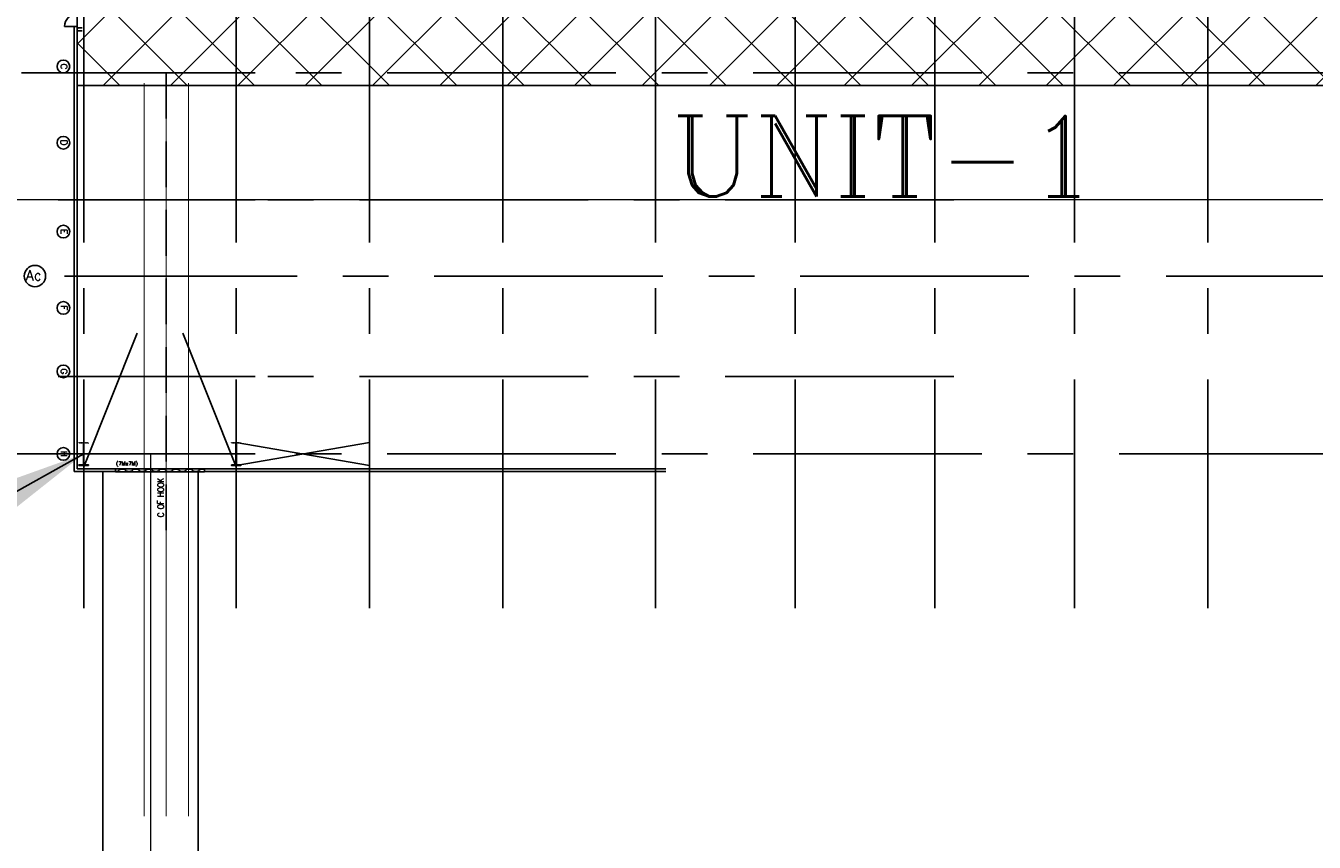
# Model space of a CAD drawing. Header units: inches. Extents: x 0 to 1544102, y -303681 to 23144100.
# Tile 9 of 256: x 24621 to 37299, y -147780 to -139747. Entities that reach past the tile are written whole.
import ezdxf
from ezdxf.enums import TextEntityAlignment as Align

# ---------------------------------------------------------------- set-up
doc = ezdxf.new("R2010")
doc.units = ezdxf.units.IN
doc.header["$LTSCALE"] = 1800
doc.header["$MEASUREMENT"] = 0
for name, pattern in [('CENTER', [2, 1.25, -0.25, 0.25, -0.25]), ('CENTRE', [1.5, 0.75, -0.25, 0.25, -0.25]), ('HIDDEN', [0.375, 0.25, -0.125])]:
    doc.linetypes.add(name, pattern=pattern)
doc.layers.get('0').update_dxf_attribs({"color": 253, "lineweight": 9})
for name, color, linetype in [('1', 7, 'Continuous'), ('CEN', 2, 'CENTER'), ('COL', 1, 'Continuous'), ('GRID', 251, 'CENTER'), ('Road', 3, 'Continuous'), ('Road Sides', 11, 'Continuous'), ('STEEL', 231, 'Continuous'), ('TEXT', 3, 'Continuous'), ('WALL', 6, 'Continuous')]:
    doc.layers.add(name, color=color, linetype=linetype)
doc.layers.add('CL', color=8, linetype='CENTER', lineweight=15)
doc.styles.add('COMPLEX', font='complex')
doc.styles.add('ROMANC', font='ROMANC.SHX')
doc.styles.add('ROMANS', font='romans.shx')
doc.dimstyles.new('SSS', dxfattribs={"dimscale": 100, "dimtxt": 2.5, "dimasz": 3, "dimexe": 0.5, "dimexo": 0.5, "dimgap": 1, "dimtad": 1, "dimdec": 0, "dimdsep": 46, "dimtxsty": 'ROMANS', "dimcen": 4, "dimdle": 1.5, "dimclrd": 1, "dimclre": 1, "dimclrt": 3, "dimadec": 0, "dimazin": 0, "dimtfac": 0.2, "dimtdec": 0, "dimtix": 1, "dimtmove": 0, "dimatfit": 3, "dimfxl": 1, "dimtolj": 1, "dimtzin": 0, "dimarcsym": 0})

msp = doc.modelspace()

# ---------------------------------------------------------------- hatches: boundary and pattern name
at = {"layer": 'COL'}
h = msp.add_hatch(dxfattribs=at)
h.set_pattern_fill('ANSI31', color=8, scale=25, style=0)
h.set_pattern_definition([(45, (23198.306, -146820.666), (-2.2097087, 2.2097087), [])])
h.paths.add_polyline_path([(25144.83, -144066.18), (25237.33, -144066.18), (25237.33, -144072.43), (25144.83, -144072.43)])
h.paths.add_polyline_path([(25189.08, -143853.68), (25193.08, -143853.68), (25193.08, -144066.18), (25189.08, -144066.18)])
h.paths.add_polyline_path([(25144.83, -143847.43), (25237.33, -143847.43), (25237.33, -143853.68), (25144.83, -143853.68)])
h = msp.add_hatch(dxfattribs=at)
h.set_pattern_fill('ANSI31', color=8, scale=25, style=0)
h.set_pattern_definition([(45, (24698.306, -146820.666), (-2.2097087, 2.2097087), [])])
h.paths.add_polyline_path([(26644.83, -144066.18), (26737.33, -144066.18), (26737.33, -144072.43), (26644.83, -144072.43)])
h.paths.add_polyline_path([(26689.08, -143853.68), (26693.08, -143853.68), (26693.08, -144066.18), (26689.08, -144066.18)])
h.paths.add_polyline_path([(26644.83, -143847.43), (26737.33, -143847.43), (26737.33, -143853.68), (26644.83, -143853.68)])
at = {"layer": 'Road Sides', "linetype": 'ByBlock'}
h = msp.add_hatch(dxfattribs=at)
h.set_pattern_fill('ANSI37', color=4, scale=3750)
h.set_pattern_definition([(45, (346976.75, -617549.43), (-331.4563, 331.4563), []), (135, (346976.75, -617549.43), (-331.4563, -331.4563), [])])
h.paths.add_polyline_path([(25127.33, -140334.81), (40441.08, -140334.81), (40441.08, -138564.93), (25127.33, -138564.93)])
at = {"layer": 'WALL', "linetype": 'Continuous'}
h = msp.add_hatch(dxfattribs=at)
h.set_pattern_fill('ANSI32', color=8, scale=187.5, angle=360, style=0)
h.set_pattern_definition([(45, (-23702.925, -151684.64), (-49.71845, 49.71845), []), (45, (-23669.78, -151684.64), (-49.71845, 49.71845), [])])
h.paths.add_polyline_path([(25176.7, -139766.81), (25127.33, -139766.81), (25127.33, -139795.56), (25176.7, -139795.56)])

# ---------------------------------------------------------------- linework, layer by layer
at = {"color": 8, "linetype": 'CENTRE', "ltscale": 500}
msp.add_line((59265.8, -141459.94), (14830.72, -141459.94), dxfattribs=at)
at = {"color": 8}
for p, q in [((25191.08, -144072.43), (25191.08, -143847.43)), ((26691.08, -144072.43), (26691.08, -143847.43))]:
    msp.add_line(p, q, dxfattribs=at)
at = {"color": 8, "linetype": 'ByBlock', "const_width": 9.38}
for points in [[(25785.7, -140308.76), (25785.7, -147526.48)], [(26003.58, -140308.76), (26003.58, -147526.48)], [(26221.45, -140308.76), (26221.45, -147526.48)]]:
    msp.add_lwpolyline(points, dxfattribs=at)
at = {"layer": '1', "color": 8}
msp.add_circle((24710.93, -142209.93), 105.04, dxfattribs=at)
msp.add_circle((24710.93, -142209.93), 105.04, dxfattribs=at)
at = {"layer": 'CEN', "color": 8, "linetype": 'HIDDEN'}
msp.add_line((26003.58, -144709.2), (26003.58, -140209.93), dxfattribs=at)
at = {"layer": 'CEN', "color": 8}
for p, q in [((25191.08, -144084.93), (25716.08, -142772.43)), ((26691.08, -144084.93), (26166.08, -142772.43)), ((25191.08, -144072.43), (25191.08, -143847.43)), ((26691.08, -144072.43), (26691.08, -143847.43)), ((26691.08, -144072.43), (28003.58, -143847.43)), ((26691.08, -143847.43), (28003.58, -144072.43))]:
    msp.add_line(p, q, dxfattribs=at)
at = {"layer": 'CL', "color": 8, "ltscale": 100}
msp.add_line((25847.33, -143959.93), (25847.33, -153959.93), dxfattribs=at)
at = {"layer": 'COL', "color": 8}
for points in [[(25189.08, -143853.68), (25193.08, -143853.68), (25193.08, -144066.18), (25189.08, -144066.18)], [(26689.08, -143853.68), (26693.08, -143853.68), (26693.08, -144066.18), (26689.08, -144066.18)], [(25144.83, -144066.18), (25237.33, -144066.18), (25237.33, -144072.43), (25144.83, -144072.43)], [(26644.83, -144066.18), (26737.33, -144066.18), (26737.33, -144072.43), (26644.83, -144072.43)]]:
    msp.add_lwpolyline(points, close=True, dxfattribs=at)
at = {"layer": 'GRID', "color": 8}
for p, q in [((26691.08, -145478.63), (26691.08, -135033.82)), ((28003.58, -145478.63), (28003.58, -135033.82)), ((29316.08, -145478.63), (29316.08, -135033.82)), ((30816.08, -145478.63), (30816.08, -138272.43)), ((32191.08, -145478.63), (32191.08, -138272.43)), ((33566.08, -145478.63), (33566.08, -138272.43)), ((34941.08, -145478.63), (34941.08, -138272.43)), ((36253.58, -145478.63), (36253.58, -138234.03)), ((25191.08, -145478.63), (25191.08, -138334.93)), ((41228.58, -140209.93), (24341.08, -140209.93)), ((26878.58, -140209.93), (25003.58, -140209.93)), ((33753.58, -141459.93), (24941.08, -141459.93)), ((26878.58, -141459.93), (25003.58, -141459.93)), ((38091.08, -142209.93), (24816.08, -142209.93)), ((26878.58, -142209.93), (25003.58, -142209.93)), ((33753.58, -143197.43), (24941.08, -143197.43)), ((26878.58, -143197.43), (25003.58, -143197.43)), ((41228.58, -143959.93), (24341.08, -143959.93)), ((26878.58, -143959.93), (25003.58, -143959.93))]:
    msp.add_line(p, q, dxfattribs=at)
at = {"layer": 'GRID', "color": 8, "ltscale": 750}
msp.add_line((24928.52, -143959.92), (19323.52, -143959.92), dxfattribs=at)
at = {"layer": 'Road', "color": 8, "ltscale": 100}
for p, q in [((25378.58, -152741.18), (25378.58, -144133.68)), ((26316.08, -152741.18), (26316.08, -144133.68))]:
    msp.add_line(p, q, dxfattribs=at)
at = {"layer": 'Road Sides', "color": 4, "linetype": 'ByBlock'}
msp.add_lwpolyline([(25127.33, -138564.93), (40441.08, -138564.93), (40441.08, -140334.81), (25127.33, -140334.81)], close=True, dxfattribs=at)
at = {"layer": 'STEEL', "color": 8}
msp.add_line((25503.58, -144134.93), (25503.58, -144106.18), dxfattribs=at)
at = {"layer": 'STEEL', "color": 8, "flags": 128}
msp.add_lwpolyline([(25503.58, -144134.93), (26378.58, -144134.93), (26378.58, -144106.18), (25503.58, -144106.18)], close=True, dxfattribs=at)
for points in [[(25503.58, -144132.18), (25508.25, -144132.18), (25514.07, -144131.81), (25519.56, -144131.08), (25524.52, -144130.05), (25528.82, -144128.73), (25532.34, -144127.23), (25535, -144125.61), (25536.82, -144123.92), (25537.86, -144122.25), (25538.19, -144120.63)], [(25603.96, -144120.63), (25603.64, -144119.01), (25602.61, -144117.33), (25600.79, -144115.65), (25598.11, -144114.02), (25594.6, -144112.52), (25590.31, -144111.21), (25585.34, -144110.17), (25579.85, -144109.45), (25574.04, -144109.07), (25568.11, -144109.07), (25562.3, -144109.45), (25556.8, -144110.17), (25551.84, -144111.21), (25547.54, -144112.52), (25544.02, -144114.02), (25541.36, -144115.65), (25539.54, -144117.33), (25538.5, -144119.01), (25538.19, -144120.63)], [(25603.96, -144120.63), (25603.96, -144120.63), (25603.96, -144120.63), (25603.96, -144120.63), (25603.96, -144120.63), (25603.96, -144120.63), (25603.96, -144120.63), (25603.96, -144120.63), (25604.55, -144122.82), (25606.37, -144124.98), (25609.42, -144127.03), (25613.6, -144128.83), (25618.7, -144130.31), (25624.49, -144131.38), (25630.64, -144132.02), (25636.85, -144132.23), (25643.05, -144132.02), (25649.2, -144131.38), (25654.99, -144130.31), (25660.1, -144128.83), (25664.27, -144127.03), (25667.32, -144124.98), (25669.14, -144122.82), (25669.72, -144120.63)], [(25735.49, -144120.63), (25735.49, -144120.62), (25735.49, -144120.62), (25735.49, -144120.62), (25735.49, -144120.62), (25735.49, -144120.62), (25735.49, -144120.62), (25735.49, -144120.62), (25734.9, -144118.43), (25733.07, -144116.26), (25730.04, -144114.22), (25725.86, -144112.42), (25720.75, -144110.95), (25714.96, -144109.87), (25708.81, -144109.22), (25702.61, -144109.02), (25696.4, -144109.22), (25690.25, -144109.87), (25684.46, -144110.95), (25679.35, -144112.42), (25675.17, -144114.22), (25672.14, -144116.26), (25670.31, -144118.43), (25669.72, -144120.62), (25669.72, -144120.62), (25669.72, -144120.62), (25669.72, -144120.62), (25669.72, -144120.62), (25669.72, -144120.62), (25669.72, -144120.62), (25669.72, -144120.63)], [(25735.49, -144120.63), (25735.81, -144122.25), (25736.84, -144123.92), (25738.67, -144125.61), (25741.34, -144127.23), (25744.85, -144128.73), (25749.15, -144130.05), (25754.11, -144131.08), (25759.6, -144131.81), (25765.41, -144132.18), (25771.34, -144132.18), (25777.16, -144131.81), (25782.65, -144131.08), (25787.61, -144130.05), (25791.91, -144128.73), (25795.42, -144127.23), (25798.09, -144125.61), (25799.91, -144123.92), (25800.95, -144122.25), (25801.27, -144120.63)], [(25867.05, -144120.63), (25866.72, -144119.01), (25865.7, -144117.33), (25863.87, -144115.65), (25861.2, -144114.02), (25857.69, -144112.52), (25853.4, -144111.21), (25848.42, -144110.17), (25842.94, -144109.45), (25837.12, -144109.07), (25831.2, -144109.07), (25825.39, -144109.45), (25819.89, -144110.17), (25814.92, -144111.21), (25810.62, -144112.52), (25807.11, -144114.02), (25804.45, -144115.65), (25802.62, -144117.33), (25801.59, -144119.01), (25801.27, -144120.63)], [(25867.05, -144120.63), (25867.05, -144120.63), (25867.05, -144120.63), (25867.05, -144120.63), (25867.05, -144120.63), (25867.05, -144120.63), (25867.05, -144120.63), (25867.05, -144120.63), (25867.64, -144122.82), (25869.46, -144124.98), (25872.51, -144127.03), (25876.69, -144128.83), (25881.79, -144130.31), (25887.57, -144131.38), (25893.72, -144132.02), (25899.94, -144132.23), (25906.14, -144132.02), (25912.29, -144131.38), (25918.07, -144130.31), (25923.19, -144128.83), (25927.36, -144127.03), (25930.41, -144124.98), (25932.22, -144122.82), (25932.81, -144120.63)], [(25998.57, -144120.62), (25998.57, -144120.61), (25998.57, -144120.61), (25998.57, -144120.61), (25998.57, -144120.61), (25998.57, -144120.61), (25998.57, -144120.61), (25998.57, -144120.61), (25997.99, -144118.42), (25996.16, -144116.25), (25993.12, -144114.21), (25988.95, -144112.41), (25983.84, -144110.93), (25978.05, -144109.86), (25971.9, -144109.21), (25965.7, -144109.01), (25959.49, -144109.21), (25953.34, -144109.86), (25947.55, -144110.93), (25942.44, -144112.41), (25938.26, -144114.21), (25935.22, -144116.25), (25933.4, -144118.42), (25932.81, -144120.61), (25932.81, -144120.61), (25932.81, -144120.61), (25932.81, -144120.61), (25932.81, -144120.61), (25932.81, -144120.61), (25932.81, -144120.61), (25932.81, -144120.62)], [(25998.57, -144120.62), (25998.9, -144122.23), (25999.92, -144123.91), (26001.76, -144125.6), (26004.42, -144127.22), (26007.94, -144128.72), (26012.24, -144130.03), (26017.2, -144131.07), (26022.69, -144131.8), (26028.5, -144132.17), (26034.42, -144132.17), (26040.25, -144131.8), (26045.74, -144131.07), (26050.7, -144130.03), (26055, -144128.72), (26058.51, -144127.22), (26061.17, -144125.6), (26063, -144123.91), (26064.04, -144122.23), (26064.36, -144120.62)], [(26130.14, -144120.62), (26129.81, -144119), (26128.79, -144117.32), (26126.96, -144115.63), (26124.29, -144114.01), (26120.77, -144112.51), (26116.49, -144111.2), (26111.51, -144110.16), (26106.02, -144109.43), (26100.21, -144109.06), (26094.29, -144109.06), (26088.47, -144109.43), (26082.97, -144110.16), (26078.01, -144111.2), (26073.71, -144112.51), (26070.2, -144114.01), (26067.54, -144115.63), (26065.71, -144117.32), (26064.67, -144119), (26064.36, -144120.62)], [(26130.14, -144120.62), (26130.14, -144120.62), (26130.14, -144120.62), (26130.14, -144120.62), (26130.14, -144120.62), (26130.14, -144120.62), (26130.14, -144120.62), (26130.14, -144120.62), (26130.72, -144122.81), (26132.55, -144124.97), (26135.6, -144127.02), (26139.77, -144128.82), (26144.87, -144130.3), (26150.66, -144131.37), (26156.81, -144132.01), (26163.02, -144132.22), (26169.22, -144132.01), (26175.37, -144131.37), (26181.16, -144130.3), (26186.27, -144128.82), (26190.45, -144127.02), (26193.5, -144124.97), (26195.31, -144122.81), (26195.9, -144120.62)], [(26261.66, -144120.62), (26261.66, -144120.61), (26261.66, -144120.61), (26261.66, -144120.61), (26261.66, -144120.61), (26261.66, -144120.61), (26261.66, -144120.61), (26261.66, -144120.61), (26261.07, -144118.42), (26259.25, -144116.25), (26256.21, -144114.21), (26252.04, -144112.41), (26246.92, -144110.93), (26241.14, -144109.86), (26234.99, -144109.21), (26228.79, -144109.01), (26222.57, -144109.21), (26216.42, -144109.86), (26210.64, -144110.93), (26205.52, -144112.41), (26201.35, -144114.21), (26198.31, -144116.25), (26196.49, -144118.42), (26195.9, -144120.61), (26195.9, -144120.61), (26195.9, -144120.61), (26195.9, -144120.61), (26195.9, -144120.61), (26195.9, -144120.61), (26195.9, -144120.61), (26195.9, -144120.62)], [(26261.66, -144120.62), (26261.99, -144122.23), (26263.01, -144123.91), (26264.85, -144125.6), (26267.51, -144127.22), (26271.02, -144128.72), (26275.32, -144130.03), (26280.29, -144131.07), (26285.77, -144131.8), (26291.59, -144132.17), (26297.51, -144132.17), (26303.34, -144131.8), (26308.82, -144131.07), (26313.79, -144130.03), (26318.09, -144128.72), (26321.6, -144127.22), (26324.26, -144125.6), (26326.09, -144123.91), (26327.12, -144122.23), (26327.45, -144120.62)], [(26378.58, -144110.99), (26374.6, -144110.16), (26369.11, -144109.43), (26363.3, -144109.06), (26357.37, -144109.06), (26351.56, -144109.43), (26346.06, -144110.16), (26341.1, -144111.2), (26336.8, -144112.51), (26333.29, -144114.01), (26330.62, -144115.63), (26328.8, -144117.32), (26327.76, -144119), (26327.45, -144120.62)]]:
    msp.add_lwpolyline(points, dxfattribs=at)
at = {"layer": 'TEXT', "color": 8, "linetype": 'ByBlock'}
for centre in [(24991.02, -140147.42), (24991.02, -140897.42), (24991.02, -141772.42), (24991.02, -142522.42), (24991.02, -143147.42), (24991.02, -143959.92)]:
    msp.add_circle(centre, 62.5, dxfattribs=at)
at = {"layer": 'WALL', "color": 8}
for p, q in [((25098.58, -144133.68), (25098.58, -139754.31)), ((25127.33, -144104.93), (25127.33, -139754.31)), ((25176.7, -139766.81), (25127.33, -139766.81)), ((25176.7, -139795.56), (25127.33, -139795.56)), ((25098.58, -144133.68), (25503.58, -144133.68)), ((25127.33, -144104.93), (25503.58, -144104.93)), ((26378.58, -144104.93), (30919.83, -144104.93)), ((26378.58, -144133.68), (30919.83, -144133.68))]:
    msp.add_line(p, q, dxfattribs=at)
at = {"layer": 'WALL', "color": 8, "flags": 128}
msp.add_lwpolyline([(25127.33, -139754.31), (25002.33, -139754.31)], dxfattribs=at)
at = {"layer": 'WALL', "color": 8}
msp.add_arc((25127.33, -139754.31), 125, 90, 180, dxfattribs=at)

# ---------------------------------------------------------------- texts
at = {"layer": 'TEXT', "color": 8, "linetype": 'ByBlock', "style": 'COMPLEX'}
for s, p in [('C', (24996.88, -140147.42)), ('D', (24996.88, -140897.42)), ('E', (24996.88, -141772.42)), ('F', (24996.88, -142522.42)), ('G', (24996.88, -143147.42)), ('H', (24996.88, -143959.92))]:
    msp.add_text(s, height=62.5, rotation=270, dxfattribs=at).set_placement(p, align=Align.MIDDLE_CENTER)
at = {"layer": 'TEXT', "color": 3, "style": 'ROMANC'}
msp.add_text('UNIT-1', height=793.8, dxfattribs=at).set_placement((33065.07, -140633.86), align=Align.TOP_CENTER)
at = {"layer": 'TEXT', "color": 8}
for s, height, style, p in [('Ac', 100, 'ROMANC', (24622.33, -142251.6)), ('(7Mx7M)', 37.5, 'ROMANS', (25508.85, -144072.53))]:
    msp.add_text(s, height=height, dxfattribs=dict(at, style=style)).set_placement(p)
at = {"layer": 'TEXT', "color": 8, "style": 'ROMANS', "width": 0.8}
msp.add_text('C OF HOOK', height=62.5, rotation=90, dxfattribs=at).set_placement((25980.55, -144581.71))

# ---------------------------------------------------------------- leaders
at = {"color": 8, "linetype": 'ByBlock'}
msp.add_leader([(25191.08, -143959.93), (23585.05, -144852.44)], dimstyle='SSS', override={"dimscale": 5000, "dimasz": 0.25, "dimtad": 0, "dimfxl": 0.18, "dimarcsym": 1}, dxfattribs=at)

doc.saveas('drawing.dxf')
